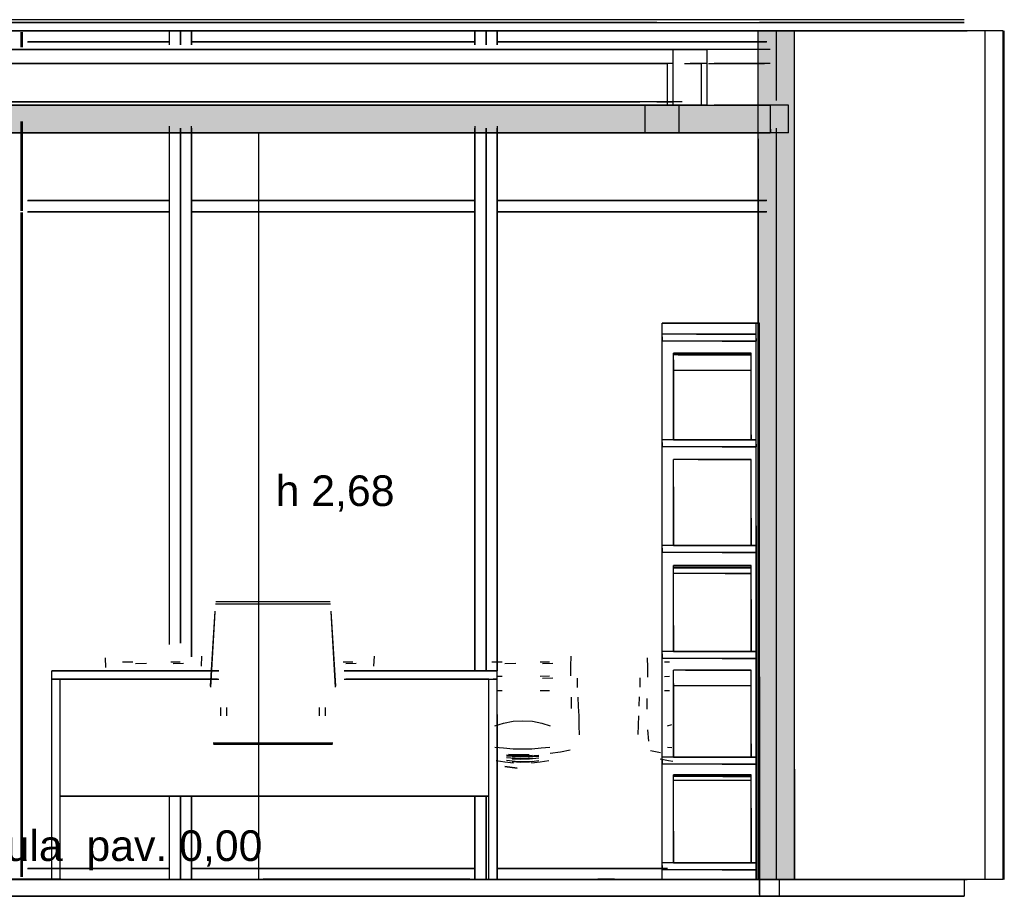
# Model space of a CAD drawing. Header units: millimetres. Extents: x -9985 to 240895, y -184894 to 39395.
# Tile 84 of 164: x 1119 to 4657, y -33295 to -30145. Entities that reach past the tile are written whole.
import ezdxf
from ezdxf.enums import TextEntityAlignment as Align

# ---------------------------------------------------------------- set-up
doc = ezdxf.new("R2010")
doc.units = ezdxf.units.MM
for name, color, linetype in [('S-QUOTE', 40, 'Continuous'), ('S-TAGLIO-ARR', 9, 'Continuous'), ('S-TAGLIO-CS', 9, 'Continuous'), ('S-TAGLIO-MURO', 7, 'Continuous'), ('S-TAGLIO-PAV', 33, 'Continuous'), ('S-TAGLIO-SOFF', 8, 'Continuous'), ('S-TESTI', 7, 'Continuous'), ('S-VISTA', 8, 'Continuous'), ('S-VISTA-ARREDI', 9, 'Continuous')]:
    doc.layers.add(name, color=color, linetype=linetype)
doc.styles.add('VISIO', font='arial.ttf')

msp = doc.modelspace()

# ---------------------------------------------------------------- hatches: boundary and pattern name
at = {"layer": 'S-TAGLIO-CS'}
msp.add_hatch(color=9, dxfattribs=at).paths.add_polyline_path([(3816, -30551), (3540, -30551), (1154, -30551), (-816, -30551), (-1050, -30551), (-1288, -30551), (-1312, -30551), (-1312, -30455), (-1312, -30451), (-1288, -30451), (-1050, -30451), (236, -30451), (494, -30451), (3540, -30451), (3816, -30451), (3816, -30539), (3816, -30551)])
at = {"layer": 'S-TAGLIO-MURO'}
msp.add_hatch(color=7, dxfattribs=at).paths.add_polyline_path([(3790, -33235), (3772, -33235), (3772, -30573), (3772, -30185), (3790, -30185), (3904, -30185), (3904, -32839), (3904, -33235), (3790, -33235)])
at = {"layer": 'S-TAGLIO-PAV'}
for points in [[(1992, -33235), (808, -33235), (792, -33235), (792, -33233), (1268, -33233), (1992, -33233), (1992, -33235)], [(3194, -33235), (1994, -33235), (1994, -33233), (2736, -33233), (3194, -33233), (3194, -33235)], [(3778, -33235), (3408, -33235), (3310, -33235), (3276, -33235), (3196, -33235), (3196, -33233), (3256, -33233), (3778, -33233), (3778, -33235)]]:
    msp.add_hatch(color=33, dxfattribs=at).paths.add_polyline_path(points)

# ---------------------------------------------------------------- linework, layer by layer
at = {"layer": 'S-QUOTE'}
msp.add_line((1978.877, -33233), (1978.877, -30552), dxfattribs=at)
at = {"layer": 'S-TAGLIO-ARR'}
for p, q in [((3770.375, -31235), (3766, -31235)), ((3766, -31964.175), (3766, -31235)), ((3770.375, -31235), (3778, -31235)), ((3778, -32505.825), (3778, -31235)), ((3551.231, -31275), (3428, -31275)), ((3428, -31284.115), (3428, -31275)), ((3428, -31284.115), (3428, -31300)), ((3642.769, -31300), (3428, -31300)), ((3551.231, -31275), (3766, -31275)), ((3642.769, -31300), (3766, -31300)), ((3766, -31290.885), (3766, -31275)), ((3766, -31290.885), (3766, -31300)), ((3484.904, -31349), (3468, -31349)), ((3468, -31367.473), (3468, -31349)), ((3468, -31367.473), (3468, -31655)), ((3484.904, -31349), (3748, -31349)), ((3748, -31636.527), (3748, -31349)), ((3551.231, -31655), (3428, -31655)), ((3428, -31664.115), (3428, -31655)), ((3731.096, -31655), (3468, -31655)), ((3551.231, -31655), (3766, -31655)), ((3731.096, -31655), (3748, -31655)), ((3748, -31636.527), (3748, -31655)), ((3766, -31670.885), (3766, -31655)), ((3428, -31664.115), (3428, -31680)), ((3642.769, -31680), (3428, -31680)), ((3642.769, -31680), (3766, -31680)), ((3766, -31670.885), (3766, -31680)), ((3557.017, -31725), (3468, -31725)), ((3468, -31823.554), (3468, -31725)), ((3557.017, -31725), (3748, -31725)), ((3748, -31936.446), (3748, -31725)), ((3468, -31823.554), (3468, -32035)), ((3748, -31936.446), (3748, -32035)), ((3766, -31964.175), (3766, -33235)), ((3551.231, -32035), (3428, -32035)), ((3428, -32044.115), (3428, -32035)), ((3428, -32044.115), (3428, -32060)), ((3658.983, -32035), (3468, -32035)), ((3551.231, -32035), (3766, -32035)), ((3658.983, -32035), (3748, -32035)), ((3766, -32050.885), (3766, -32035)), ((3766, -32050.885), (3766, -32060)), ((3642.769, -32060), (3428, -32060)), ((3642.769, -32060), (3766, -32060)), ((3654.428, -32135), (3468, -32135)), ((3468, -32321.428), (3468, -32135)), ((3654.428, -32135), (3748, -32135)), ((3748, -32228.572), (3748, -32135)), ((3748, -32228.572), (3748, -32415)), ((3468, -32321.428), (3468, -32415)), ((3551.231, -32415), (3428, -32415)), ((3428, -32424.115), (3428, -32415)), ((3428, -32424.115), (3428, -32440)), ((3642.769, -32440), (3428, -32440)), ((3561.572, -32415), (3468, -32415)), ((3551.231, -32415), (3766, -32415)), ((3561.572, -32415), (3748, -32415)), ((3642.769, -32440), (3766, -32440)), ((3766, -32430.885), (3766, -32415)), ((3766, -32430.885), (3766, -32440)), ((3511.172, -32482), (3468, -32482)), ((3468, -32530.26), (3468, -32482)), ((3511.172, -32482), (3748, -32482)), ((3748, -32746.74), (3748, -32482)), ((3778, -32505.825), (3778, -33235)), ((3468, -32530.26), (3468, -32795)), ((3748, -32746.74), (3748, -32795)), ((3551.231, -32795), (3428, -32795)), ((3428, -32804.115), (3428, -32795)), ((3428, -32804.115), (3428, -32820)), ((3642.769, -32820), (3428, -32820)), ((3704.828, -32795), (3468, -32795)), ((3551.231, -32795), (3766, -32795)), ((3642.769, -32820), (3766, -32820)), ((3704.828, -32795), (3748, -32795)), ((3766, -32810.885), (3766, -32795)), ((3766, -32810.885), (3766, -32820)), ((3645.303, -32864), (3468, -32864)), ((3468, -33060.933), (3468, -32864)), ((3645.303, -32864), (3748, -32864)), ((3748, -32978.067), (3748, -32864)), ((3748, -32978.067), (3748, -33175)), ((3468, -33060.933), (3468, -33175)), ((3551.231, -33175), (3428, -33175)), ((3428, -33184.115), (3428, -33175)), ((3570.697, -33175), (3468, -33175)), ((3551.231, -33175), (3766, -33175)), ((3570.697, -33175), (3748, -33175)), ((3766, -33190.885), (3766, -33175)), ((3428, -33184.115), (3428, -33200)), ((3642.769, -33200), (3428, -33200)), ((3642.769, -33200), (3766, -33200)), ((3766, -33190.885), (3766, -33200)), ((3773.625, -33235), (3766, -33235)), ((3773.625, -33235), (3778, -33235))]:
    msp.add_line(p, q, dxfattribs=at)
at = {"layer": 'S-TAGLIO-CS'}
for p, q in [((3540.428, -30452), (493.471, -30452)), ((3540.428, -30452), (3817, -30452)), ((3817, -30538.63), (3817, -30452)), ((1153.309, -30552), (-815.359, -30552)), ((3540.428, -30552), (1153.309, -30552)), ((3817, -30552), (3540.428, -30552)), ((3817, -30538.63), (3817, -30552))]:
    msp.add_line(p, q, dxfattribs=at)
at = {"layer": 'S-TAGLIO-MURO'}
for p, q in [((3773, -30185), (3789.894, -30185)), ((3773, -30573.491), (3773, -30185)), ((3789.894, -30185), (3903, -30185)), ((3903, -32838.65), (3903, -30185)), ((3773, -30573.491), (3773, -33235)), ((3903, -32838.65), (3903, -33235)), ((3789.894, -33235), (3773, -33235)), ((3789.894, -33235), (3903, -33235))]:
    msp.add_line(p, q, dxfattribs=at)
at = {"layer": 'S-TAGLIO-PAV'}
for p, q in [((1267.389, -33233), (791, -33233)), ((3275.851, -33235), (807.781, -33235)), ((1267.389, -33233), (1991, -33233)), ((1991, -33234.206), (1991, -33233)), ((1991, -33234.206), (1991, -33235)), ((1991, -33235), (1992.847, -33235)), ((1992.855, -33235), (1994, -33235)), ((2736.081, -33233), (1994, -33233)), ((1994, -33234.237), (1994, -33233)), ((1994, -33234.237), (1994, -33235)), ((2736.081, -33233), (3194, -33233)), ((3194, -33233.763), (3194, -33233)), ((3194, -33233.763), (3194, -33235)), ((3196.068, -33235), (3194, -33235)), ((3196.075, -33235), (3197, -33235)), ((3256.858, -33233), (3197, -33233)), ((3197, -33233.206), (3197, -33235)), ((3256.858, -33233), (3778, -33233)), ((3309.598, -33235), (3275.851, -33235)), ((3408.978, -33235), (3309.598, -33235)), ((3408.978, -33235), (3778, -33235)), ((3778, -33234.794), (3778, -33233)), ((3778, -33287.432), (3778, -33235)), ((3778, -33287.432), (3778, -33295)), ((3199.159, -33295), (-457.445, -33295)), ((3275.851, -33295), (3199.159, -33295)), ((3309.598, -33295), (3275.851, -33295)), ((3408.978, -33295), (3309.598, -33295)), ((3778, -33295), (3408.978, -33295))]:
    msp.add_line(p, q, dxfattribs=at)
at = {"layer": 'S-TAGLIO-SOFF'}
for p, q in [((3275.851, -30155), (-457.445, -30155)), ((3309.598, -30155), (3275.851, -30155)), ((3408.978, -30155), (3309.598, -30155)), ((3408.978, -30155), (3778, -30155))]:
    msp.add_line(p, q, dxfattribs=at)
at = {"layer": 'S-VISTA'}
for p, q in [((-1332, -30155), (4513, -30155)), ((4513, -30145), (523, -30145)), ((3848, -30155), (3778, -30155)), ((4513, -30155), (3848, -30155)), ((638, -30185), (1657, -30185)), ((1658, -30185), (639, -30185)), ((1125, -30243.5), (1125, -30190)), ((1125, -30243.5), (1125, -30190)), ((1125, -30243.5), (1125, -30190)), ((1125, -30243.5), (1125, -30190)), ((1129, -30243.5), (1129, -30190)), ((1129, -30243.5), (1129, -30190)), ((1129, -30243.5), (1129, -30190)), ((1129, -30243.5), (1129, -30190)), ((1657, -30185), (1697, -30185)), ((1657, -30235), (1657, -30185)), ((1657, -30225), (1657, -30185)), ((1698, -30185), (1658, -30185)), ((1658, -30235), (1658, -30185)), ((1658, -30225), (1658, -30185)), ((1697, -30235), (1697, -30185)), ((1697, -30185), (1737, -30185)), ((1697, -30235), (1697, -30185)), ((1698, -30235), (1698, -30185)), ((1738, -30185), (1698, -30185)), ((1698, -30235), (1698, -30185)), ((1737, -30235), (1737, -30185)), ((1737, -30185), (2755, -30185)), ((1737, -30225), (1737, -30185)), ((1738, -30235), (1738, -30185)), ((2756, -30185), (1738, -30185)), ((1738, -30225), (1738, -30185)), ((2755, -30185), (2795, -30185)), ((2755, -30235), (2755, -30185)), ((2755, -30225), (2755, -30185)), ((2796, -30185), (2756, -30185)), ((2756, -30235), (2756, -30185)), ((2756, -30225), (2756, -30185)), ((2795, -30235), (2795, -30185)), ((2795, -30185), (2835, -30185)), ((2795, -30235), (2795, -30185)), ((2796, -30235), (2796, -30185)), ((2836, -30185), (2796, -30185)), ((2796, -30235), (2796, -30185)), ((2835, -30235), (2835, -30185)), ((2835, -30185), (3854, -30185)), ((2835, -30225), (2835, -30185)), ((2836, -30235), (2836, -30185)), ((3855, -30185), (2836, -30185)), ((2836, -30225), (2836, -30185)), ((3773, -30185), (3838, -30185)), ((3773, -33235), (3773, -30185)), ((3838, -30185), (4523, -30185)), ((3838, -30435), (3838, -30185)), ((3854, -30185), (3894, -30185)), ((3895, -30185), (3855, -30185)), ((3895, -30185), (4523, -30185)), ((4523, -30185), (3895, -30185)), ((4588, -30185), (3903, -30185)), ((3903, -33235), (3903, -30185)), ((4653, -30185), (4588, -30185)), ((4588, -33235), (4588, -30185)), ((4653, -33235), (4653, -30185)), ((4653, -33235), (4653, -30185)), ((4657, -33235), (4657, -30185)), ((4657, -33235), (4657, -30185)), ((4657, -33235), (4657, -30185)), ((1147.5, -30225), (1657, -30225)), ((1657, -30225), (1148, -30225)), ((1148, -30225), (1657, -30225)), ((1658, -30225), (1148.5, -30225)), ((1737, -30225), (2755, -30225)), ((2756, -30225), (1737, -30225)), ((1737, -30225), (2756, -30225)), ((2756, -30225), (1738, -30225)), ((2835, -30225), (3803.05, -30225)), ((3804.05, -30225), (2836, -30225)), ((3803.1, -30225), (2836, -30225)), ((2836, -30225), (3803.1, -30225)), ((3467, -30252), (-617, -30252)), ((189, -30252), (1517, -30252)), ((3815.256, -30252), (1153.705, -30252)), ((1160.525, -30252), (3589, -30252)), ((1525, -30252), (1167.462, -30252)), ((3589, -30252), (3467, -30252)), ((3467, -30302), (3467, -30252)), ((3589, -30302), (3589, -30252)), ((3589, -30302), (3589, -30252)), ((3467, -30302), (-617, -30302)), ((3467, -30302), (-617, -30302)), ((-597, -30302), (3447, -30302)), ((3447, -30452), (3447, -30302)), ((3467, -30452), (3467, -30302)), ((3508, -30302), (3569, -30302)), ((3589, -30302), (3528, -30302)), ((3589, -30302), (3528, -30302)), ((3569, -30452), (3569, -30302)), ((3569, -30452), (3569, -30302)), ((3589, -30452), (3589, -30302)), ((3589, -30452), (3589, -30302)), ((3594.385, -30302), (3795.256, -30302)), ((3815.256, -30302), (3614.385, -30302)), ((3815.256, -30302), (3614.385, -30302)), ((3467, -30452), (-617, -30452)), ((-597, -30452), (3447, -30452)), ((3377, -30440), (-527, -30440)), ((3377, -30452), (-527, -30452)), ((-517, -30452), (3367, -30452)), ((-497, -30440), (3347, -30440)), ((-497, -30452), (3347, -30452)), ((3367, -30552), (3367, -30452)), ((3499, -30440), (3377, -30440)), ((3499, -30452), (3377, -30452)), ((3408, -30440), (3469, -30440)), ((3408, -30452), (3469, -30452)), ((3428, -30452), (3489, -30452)), ((3447, -30452), (3569, -30452)), ((3589, -30452), (3467, -30452)), ((3489, -30552), (3489, -30452)), ((3489, -30552), (3489, -30452)), ((3569, -30452), (3518.847, -30452)), ((3535.554, -30452), (3787.708, -30452)), ((3538.407, -30452), (3589, -30452)), ((3594.385, -30452), (3795.256, -30452)), ((3815.256, -30452), (3614.385, -30452)), ((3786.877, -30452), (3634.754, -30452)), ((3882, -30452), (3817, -30452)), ((3817, -30552), (3817, -30452)), ((3882, -30552), (3882, -30452)), ((1125, -30832), (1125, -30511)), ((1125, -30832), (1125, -30511)), ((1125, -30832), (1125, -30511)), ((1125, -30832), (1125, -30511)), ((1129, -30832), (1129, -30511)), ((1129, -30832), (1129, -30511)), ((1129, -30832), (1129, -30511)), ((1129, -30832), (1129, -30511)), ((1657, -32389.576), (1657, -30527.034)), ((1657, -32389.576), (1657, -30527.034)), ((1737, -32389.576), (1737, -30527.034)), ((1737, -32389.576), (1737, -30527.034)), ((2756, -32439.915), (2756, -30527.034)), ((2756, -32439.915), (2756, -30527.034)), ((2836, -32439.915), (2836, -30527.034)), ((2836, -32439.915), (2836, -30527.034)), ((-517, -30552), (3367, -30552)), ((1617, -30552), (89, -30552)), ((541, -30552), (1169, -30552)), ((1173, -30552), (1120.667, -30552)), ((3489, -30552), (1136.526, -30552)), ((1202, -30552), (1143.75, -30552)), ((3786.877, -30552), (1150.077, -30552)), ((1155.654, -30552), (3815.846, -30552)), ((1165.308, -30552), (3787.708, -30552)), ((1166.6, -30552), (1625, -30552)), ((1473, -30552), (1202, -30552)), ((1657, -32385), (1657, -30535)), ((1658, -32385), (1658, -30535)), ((1697, -32385), (1697, -30535)), ((1697, -32385), (1697, -30535)), ((1698, -32385), (1698, -30535)), ((1698, -32385), (1698, -30535)), ((1737, -32435), (1737, -30535)), ((1738, -32435), (1738, -30535)), ((2755, -32485), (2755, -30535)), ((2756, -32485), (2756, -30535)), ((2795, -32485), (2795, -30535)), ((2795, -32485), (2795, -30535)), ((2796, -32485), (2796, -30535)), ((2796, -32485), (2796, -30535)), ((2835, -32485), (2835, -30535)), ((2836, -32485), (2836, -30535)), ((3367, -30552), (3489, -30552)), ((3882, -30552), (3817, -30552)), ((3838, -33235), (3838, -30535)), ((1147.5, -30795), (1657, -30795)), ((1658, -30795), (1148.5, -30795)), ((1657, -30835), (1657, -30795)), ((1658, -30835), (1658, -30795)), ((1737, -30795), (2755, -30795)), ((1737, -30835), (1737, -30795)), ((2756, -30795), (1738, -30795)), ((1738, -30835), (1738, -30795)), ((2755, -30835), (2755, -30795)), ((2756, -30835), (2756, -30795)), ((2835, -30795), (3803.05, -30795)), ((2835, -30835), (2835, -30795)), ((3804.05, -30795), (2836, -30795)), ((2836, -30835), (2836, -30795)), ((1125, -33225), (1125, -30838)), ((1125, -33225), (1125, -30838)), ((1125, -33225), (1125, -30838)), ((1125, -33225), (1125, -30838)), ((1129, -33225), (1129, -30838)), ((1129, -33225), (1129, -30838)), ((1129, -33225), (1129, -30838)), ((1129, -33225), (1129, -30838)), ((1147.5, -30835), (1657, -30835)), ((1658, -30835), (1148.5, -30835)), ((1737, -30835), (2755, -30835)), ((2756, -30835), (1738, -30835)), ((2835, -30835), (3803.05, -30835)), ((3804.05, -30835), (2836, -30835)), ((2836, -32741.949), (2836, -32641.271)), ((2836, -32741.949), (2836, -32641.271)), ((2835, -33235), (2835, -32685)), ((2836, -33235), (2836, -32685)), ((2836, -33195), (2836, -32842.627)), ((2836, -33195), (2836, -32842.627)), ((1657, -33235), (1657, -32935)), ((1658, -33235), (1658, -32935)), ((1697, -33235), (1697, -32935)), ((1697, -33235), (1697, -32935)), ((1698, -33235), (1698, -32935)), ((1698, -33235), (1698, -32935)), ((1737, -33235), (1737, -32935)), ((1738, -33235), (1738, -32935)), ((2755, -33235), (2755, -32935)), ((2756, -33235), (2756, -32935)), ((2795, -33235), (2795, -32935)), ((2795, -33235), (2795, -32935)), ((2796, -33235), (2796, -32935)), ((2796, -33235), (2796, -32935)), ((1657, -33195), (1657, -32943.305)), ((1657, -33195), (1657, -32943.305)), ((1737, -33195), (1737, -32943.305)), ((1737, -33195), (1737, -32943.305)), ((2756, -33195), (2756, -32943.305)), ((2756, -33195), (2756, -32943.305)), ((1147.5, -33195), (1657, -33195)), ((1657, -33195), (1148, -33195)), ((1148, -33195), (1657, -33195)), ((1658, -33195), (1148.5, -33195)), ((1657, -33235), (1657, -33195)), ((1658, -33235), (1658, -33195)), ((1737, -33195), (2755, -33195)), ((1737, -33235), (1737, -33195)), ((2756, -33195), (1737, -33195)), ((1737, -33195), (2756, -33195)), ((2756, -33195), (1738, -33195)), ((1738, -33235), (1738, -33195)), ((2755, -33235), (2755, -33195)), ((2756, -33235), (2756, -33195)), ((2835, -33195), (3446.4, -33195)), ((2835, -33235), (2835, -33195)), ((3447.4, -33195), (2836, -33195)), ((2836, -33235), (2836, -33195)), ((3446.8, -33195), (2836, -33195)), ((2836, -33195), (3446.8, -33195)), ((791, -33233), (1991, -33233)), ((791, -33233), (1991, -33233)), ((791, -33233), (1991, -33233)), ((791, -33233), (1991, -33233)), ((791, -33235), (1991, -33235)), ((791, -33235), (1991, -33235)), ((791, -33235), (1991, -33235)), ((791, -33235), (1991, -33235)), ((1141, -33233), (1991, -33233)), ((1141, -33233), (1991, -33233)), ((1141, -33233), (1991, -33233)), ((1141, -33233), (1991, -33233)), ((1141, -33233), (1991, -33233)), ((1141, -33233), (1991, -33233)), ((1141, -33233), (1991, -33233)), ((1141, -33233), (1991, -33233)), ((1141, -33235), (1991, -33235)), ((1141, -33235), (1991, -33235)), ((1141, -33235), (1991, -33235)), ((1141, -33235), (1991, -33235)), ((1141, -33235), (1991, -33235)), ((1141, -33235), (1991, -33235)), ((1141, -33235), (1991, -33235)), ((1141, -33235), (1991, -33235)), ((1147.5, -33235), (1657, -33235)), ((1658, -33235), (1148.5, -33235)), ((1657, -33235), (1697, -33235)), ((1698, -33235), (1658, -33235)), ((1697, -33235), (1737, -33235)), ((1738, -33235), (1698, -33235)), ((1737, -33235), (2755, -33235)), ((2756, -33235), (1738, -33235)), ((1994, -33233), (3194, -33233)), ((1994, -33233), (3194, -33233)), ((1994, -33233), (3194, -33233)), ((1994, -33233), (3194, -33233)), ((1994, -33233), (3194, -33233)), ((1994, -33233), (3194, -33233)), ((1994, -33233), (3194, -33233)), ((1994, -33233), (3194, -33233)), ((1994, -33233), (3194, -33233)), ((1994, -33233), (3194, -33233)), ((1994, -33233), (3194, -33233)), ((1994, -33233), (3194, -33233)), ((1994, -33235), (3194, -33235)), ((1994, -33235), (3194, -33235)), ((1994, -33235), (3194, -33235)), ((1994, -33235), (3194, -33235)), ((1994, -33235), (3194, -33235)), ((1994, -33235), (3194, -33235)), ((1994, -33235), (3194, -33235)), ((1994, -33235), (3194, -33235)), ((1994, -33235), (3194, -33235)), ((1994, -33235), (3194, -33235)), ((1994, -33235), (3194, -33235)), ((1994, -33235), (3194, -33235)), ((2755, -33235), (2795, -33235)), ((2796, -33235), (2756, -33235)), ((2795, -33235), (2835, -33235)), ((2836, -33235), (2796, -33235)), ((2835, -33235), (3803.05, -33235)), ((3804.05, -33235), (2836, -33235)), ((3197, -33233), (3797, -33233)), ((3197, -33233), (3797, -33233)), ((3197, -33233), (3797, -33233)), ((3197, -33233), (3797, -33233)), ((3197, -33233), (3797, -33233)), ((3197, -33233), (3778, -33233)), ((3197, -33233), (3797, -33233)), ((3197, -33233), (3778, -33233)), ((3197, -33233), (3778, -33233)), ((3197, -33233), (3778, -33233)), ((3197, -33235), (3797, -33235)), ((3197, -33235), (3797, -33235)), ((3197, -33235), (3797, -33235)), ((3197, -33235), (3797, -33235)), ((3197, -33235), (3797, -33235)), ((3197, -33235), (3797, -33235)), ((3197, -33235), (3778, -33235)), ((3197, -33235), (3778, -33235)), ((3197, -33235), (3778, -33235)), ((3197, -33235), (3778, -33235)), ((3773, -33235), (3838, -33235)), ((3778, -33233), (3848, -33233)), ((3848, -33235), (3778, -33235)), ((3778, -33235), (3778, -33295)), ((3778, -33235), (3848, -33235)), ((3838, -33235), (4523, -33235)), ((3848, -33233), (4397, -33233)), ((4513, -33235), (3848, -33235)), ((3848, -33235), (3848, -33295)), ((3848, -33235), (4397, -33235)), ((4588, -33235), (3903, -33235)), ((4400, -33233), (4513, -33233)), ((4400, -33235), (4513, -33235)), ((4513, -33235), (4513, -33295)), ((4653, -33235), (4588, -33235)), ((4513, -33265), (4513, -33295)), ((-1332, -33295), (4513, -33295)), ((3848, -33295), (3778, -33295)), ((4513, -33295), (3848, -33295))]:
    msp.add_line(p, q, dxfattribs=at)
at = {"layer": 'S-VISTA-ARREDI'}
for p, q in [((3778, -31235), (3428, -31235)), ((3428, -31235), (3778, -31235)), ((3428, -33235), (3428, -31235)), ((3428, -33235), (3428, -31235)), ((3766, -33235), (3766, -31235)), ((3778, -33235), (3778, -31235)), ((3778, -33235), (3778, -31235)), ((3778, -33235), (3778, -31235)), ((3766, -31275), (3428, -31275)), ((3766, -31300), (3428, -31300)), ((3748, -31343), (3468, -31343)), ((3468, -31343), (3748, -31343)), ((3468, -31655), (3468, -31343)), ((3468, -31655), (3468, -31343)), ((3748, -31655), (3748, -31343)), ((3748, -31655), (3748, -31343)), ((3748, -31348), (3468, -31348)), ((3468, -31348), (3748, -31348)), ((3468, -31655), (3468, -31348)), ((3468, -31655), (3468, -31348)), ((3748, -31349), (3468, -31349)), ((3468, -31655), (3468, -31349)), ((3468, -31655), (3468, -31361)), ((3468, -31655), (3468, -31361)), ((3468, -31655), (3468, -31378)), ((3468, -31655), (3468, -31378)), ((3748, -31655), (3748, -31348)), ((3748, -31655), (3748, -31348)), ((3748, -31655), (3748, -31349)), ((3748, -31655), (3748, -31361)), ((3748, -31655), (3748, -31361)), ((3748, -31655), (3748, -31378)), ((3748, -31655), (3748, -31378)), ((3468, -31655), (3468, -31390)), ((3468, -31655), (3468, -31390)), ((3468, -31655), (3468, -31396)), ((3468, -31655), (3468, -31396)), ((3468, -31655), (3468, -31402)), ((3468, -31655), (3468, -31402)), ((3468, -31404), (3748, -31404)), ((3468, -31655), (3468, -31404)), ((3468, -31655), (3468, -31404)), ((3748, -31655), (3748, -31390)), ((3748, -31655), (3748, -31390)), ((3748, -31655), (3748, -31396)), ((3748, -31655), (3748, -31396)), ((3748, -31655), (3748, -31402)), ((3748, -31655), (3748, -31402)), ((3748, -31655), (3748, -31404)), ((3748, -31655), (3748, -31404)), ((3766, -31655), (3428, -31655)), ((3748, -31655), (3468, -31655)), ((3748, -31655), (3468, -31655)), ((3468, -31655), (3748, -31655)), ((3748, -31655), (3468, -31655)), ((3468, -31655), (3748, -31655)), ((3748, -31655), (3468, -31655)), ((3468, -31655), (3748, -31655)), ((3748, -31655), (3468, -31655)), ((3468, -31655), (3748, -31655)), ((3748, -31655), (3468, -31655)), ((3468, -31655), (3748, -31655)), ((3748, -31655), (3468, -31655)), ((3468, -31655), (3748, -31655)), ((3748, -31655), (3468, -31655)), ((3468, -31655), (3748, -31655)), ((3748, -31655), (3468, -31655)), ((3468, -31655), (3748, -31655)), ((3643, -31655), (3523, -31655)), ((3523, -31655), (3643, -31655)), ((3643, -31655), (3523, -31655)), ((3523, -31655), (3643, -31655)), ((3523, -31655), (3643, -31655)), ((3766, -31680), (3428, -31680)), ((3748, -31725), (3468, -31725)), ((3468, -32035), (3468, -31725)), ((3748, -32035), (3748, -31725)), ((3468, -32035), (3468, -31737)), ((3468, -32035), (3468, -31737)), ((3468, -32035), (3468, -31741)), ((3468, -32035), (3468, -31741)), ((3748, -32035), (3748, -31737)), ((3748, -32035), (3748, -31737)), ((3748, -32035), (3748, -31741)), ((3748, -32035), (3748, -31741)), ((3468, -32035), (3468, -31770)), ((3468, -32035), (3468, -31770)), ((3468, -32035), (3468, -31774)), ((3468, -32035), (3468, -31774)), ((3468, -32035), (3468, -31803)), ((3468, -32035), (3468, -31803)), ((3748, -32035), (3748, -31770)), ((3748, -32035), (3748, -31770)), ((3748, -32035), (3748, -31774)), ((3748, -32035), (3748, -31774)), ((3748, -32035), (3748, -31803)), ((3748, -32035), (3748, -31803)), ((3468, -32035), (3468, -31805)), ((3468, -32035), (3468, -31805)), ((3748, -32035), (3748, -31805)), ((3748, -32035), (3748, -31805)), ((3766, -32035), (3428, -32035)), ((3748, -32035), (3468, -32035)), ((3748, -32035), (3468, -32035)), ((3468, -32035), (3748, -32035)), ((3748, -32035), (3468, -32035)), ((3468, -32035), (3748, -32035)), ((3748, -32035), (3468, -32035)), ((3468, -32035), (3748, -32035)), ((3748, -32035), (3468, -32035)), ((3468, -32035), (3748, -32035)), ((3748, -32035), (3468, -32035)), ((3468, -32035), (3748, -32035)), ((3748, -32035), (3468, -32035)), ((3468, -32035), (3748, -32035)), ((3643, -32035), (3523, -32035)), ((3523, -32035), (3643, -32035)), ((3643, -32035), (3523, -32035)), ((3523, -32035), (3643, -32035)), ((3766, -32060), (3428, -32060)), ((3748, -32106), (3468, -32106)), ((3468, -32106), (3748, -32106)), ((3468, -32415), (3468, -32106)), ((3468, -32415), (3468, -32106)), ((3748, -32108), (3468, -32108)), ((3468, -32108), (3748, -32108)), ((3468, -32415), (3468, -32108)), ((3468, -32415), (3468, -32108)), ((3748, -32115), (3468, -32115)), ((3468, -32115), (3748, -32115)), ((3468, -32415), (3468, -32115)), ((3468, -32415), (3468, -32115)), ((3748, -32415), (3748, -32106)), ((3748, -32415), (3748, -32106)), ((3748, -32415), (3748, -32108)), ((3748, -32415), (3748, -32108)), ((3748, -32415), (3748, -32115)), ((3748, -32415), (3748, -32115)), ((3468, -32415), (3468, -32130)), ((3468, -32415), (3468, -32130)), ((3468, -32415), (3468, -32132)), ((3468, -32415), (3468, -32132)), ((3748, -32135), (3468, -32135)), ((3468, -32415), (3468, -32135)), ((3468, -32415), (3468, -32135)), ((3468, -32415), (3468, -32135)), ((3468, -32415), (3468, -32141)), ((3468, -32415), (3468, -32141)), ((3468, -32415), (3468, -32150)), ((3468, -32415), (3468, -32150)), ((3748, -32415), (3748, -32130)), ((3748, -32415), (3748, -32130)), ((3748, -32415), (3748, -32132)), ((3748, -32415), (3748, -32132)), ((3748, -32415), (3748, -32135)), ((3748, -32415), (3748, -32135)), ((3748, -32415), (3748, -32135)), ((3748, -32415), (3748, -32141)), ((3748, -32415), (3748, -32141)), ((3748, -32415), (3748, -32150)), ((3748, -32415), (3748, -32150)), ((3468, -32415), (3468, -32174)), ((3468, -32415), (3468, -32174)), ((3468, -32415), (3468, -32185)), ((3468, -32415), (3468, -32185)), ((3468, -32415), (3468, -32185)), ((3468, -32415), (3468, -32185)), ((3748, -32415), (3748, -32174)), ((3748, -32415), (3748, -32174)), ((3748, -32415), (3748, -32185)), ((3748, -32415), (3748, -32185)), ((3748, -32415), (3748, -32185)), ((3748, -32415), (3748, -32185)), ((1823, -32244), (2236, -32244)), ((1824, -32236), (2235, -32236)), ((1805, -32540), (1822, -32270)), ((1821, -32273), (1805, -32543)), ((2237, -32270), (2254, -32540)), ((2254, -32543), (2238, -32273)), ((1427, -32438), (1428, -32473)), ((1427, -32438), (1428, -32473)), ((1427, -32438), (1428, -32473)), ((1427, -32438), (1428, -32473)), ((1427, -32438), (1428, -32473)), ((1772, -32468), (1774, -32432)), ((1772, -32468), (1774, -32432)), ((1772, -32468), (1774, -32432)), ((1772, -32468), (1774, -32432)), ((1772, -32468), (1774, -32432)), ((2392, -32468), (2394, -32432)), ((2393, -32450), (2394, -32432)), ((2393, -32450), (2394, -32432)), ((2393, -32450), (2394, -32432)), ((2393, -32450), (2394, -32432)), ((2754, -32438), (2755, -32473)), ((2754, -32438), (2755, -32473)), ((2754, -32438), (2755, -32473)), ((2754, -32438), (2755, -32473)), ((2754, -32438), (2755, -32473)), ((3099, -32468), (3101, -32432)), ((3099, -32468), (3101, -32432)), ((3099, -32468), (3101, -32432)), ((3099, -32468), (3101, -32432)), ((3099, -32468), (3101, -32432)), ((3374, -32438), (3375, -32473)), ((3374, -32438), (3375, -32473)), ((3374, -32438), (3375, -32473)), ((3374, -32438), (3375, -32473)), ((3374, -32438), (3375, -32473)), ((3766, -32415), (3428, -32415)), ((3766, -32440), (3428, -32440)), ((3748, -32415), (3468, -32415)), ((3748, -32415), (3468, -32415)), ((3468, -32415), (3748, -32415)), ((3748, -32415), (3468, -32415)), ((3468, -32415), (3748, -32415)), ((3748, -32415), (3468, -32415)), ((3468, -32415), (3748, -32415)), ((3748, -32415), (3468, -32415)), ((3468, -32415), (3748, -32415)), ((3748, -32415), (3468, -32415)), ((3468, -32415), (3748, -32415)), ((3748, -32415), (3468, -32415)), ((3468, -32415), (3748, -32415)), ((3748, -32415), (3468, -32415)), ((3468, -32415), (3748, -32415)), ((3748, -32415), (3468, -32415)), ((3468, -32415), (3748, -32415)), ((3748, -32415), (3468, -32415)), ((3468, -32415), (3748, -32415)), ((3748, -32415), (3468, -32415)), ((3468, -32415), (3748, -32415)), ((3748, -32415), (3468, -32415)), ((3468, -32415), (3748, -32415)), ((3643, -32415), (3523, -32415)), ((3523, -32415), (3643, -32415)), ((3523, -32415), (3643, -32415)), ((1489, -32453), (1526, -32452)), ((1575, -32459), (1536, -32460)), ((1662, -32452), (1696, -32452)), ((1708, -32459), (1671, -32460)), ((2282, -32452), (2316, -32452)), ((2328, -32459), (2291, -32460)), ((2816, -32453), (2853, -32452)), ((2816, -32453), (2853, -32452)), ((2816, -32453), (2853, -32452)), ((2816, -32453), (2853, -32452)), ((2816, -32453), (2853, -32452)), ((2902, -32459), (2863, -32460)), ((2989, -32452), (3023, -32452)), ((3035, -32459), (2998, -32460)), ((3100, -32503), (3099, -32468)), ((3375, -32473), (3375, -32507)), ((3375, -32473), (3375, -32507)), ((3375, -32473), (3375, -32507)), ((3375, -32473), (3375, -32507)), ((3375, -32473), (3375, -32507)), ((3436, -32453), (3454.5, -32452.5)), ((1235, -32485), (1835, -32485)), ((1835, -32485), (1235, -32485)), ((1235, -32515), (1235, -32485)), ((1235, -32515), (1235, -32485)), ((2285, -32485), (2835, -32485)), ((2835, -32485), (2285, -32485)), ((2834.5, -32504.5), (2853, -32504)), ((2835, -32515), (2835, -32485)), ((2835, -32515), (2835, -32485)), ((2989, -32504), (3023, -32503)), ((2989, -32504), (3023, -32503)), ((2989, -32504), (3023, -32503)), ((2989, -32504), (3023, -32503)), ((2989, -32504), (3023, -32503)), ((3035, -32511), (2998, -32512)), ((3035, -32511), (2998, -32512)), ((3035, -32511), (2998, -32512)), ((3035, -32511), (2998, -32512)), ((3035, -32511), (2998, -32512)), ((3124, -32545), (3123, -32511)), ((3124, -32545), (3123, -32511)), ((3124, -32545), (3123, -32511)), ((3124, -32545), (3123, -32511)), ((3124, -32545), (3123, -32511)), ((3348, -32510), (3347, -32544)), ((3348, -32510), (3347, -32544)), ((3348, -32510), (3347, -32544)), ((3348, -32510), (3347, -32544)), ((3348, -32510), (3347, -32544)), ((3436, -32505), (3454.5, -32504.5)), ((3748, -32482), (3468, -32482)), ((3468, -32795), (3468, -32482)), ((3748, -32795), (3748, -32482)), ((1235, -32515), (1835, -32515)), ((1235, -32515), (1265, -32515)), ((1265, -32515), (1235, -32515)), ((1235, -33235), (1235, -32515)), ((1235, -33235), (1235, -32515)), ((1265, -33235), (1265, -32515)), ((1265, -33235), (1265, -32515)), ((1265, -32515), (1829.667, -32515)), ((1829.667, -32515), (1265, -32515)), ((1265, -32935), (1265, -32515)), ((1265, -32935), (1265, -32515)), ((2285, -32515), (2835, -32515)), ((2291.667, -32515), (2805, -32515)), ((2805, -32515), (2291.667, -32515)), ((2805, -32515), (2835, -32515)), ((2805, -33235), (2805, -32515)), ((2805, -32935), (2805, -32515)), ((2805, -32935), (2805, -32515)), ((2835, -32515), (2820, -32515)), ((2835, -33235), (2835, -32515)), ((2835, -33235), (2835, -32515)), ((3468, -32795), (3468, -32513)), ((3468, -32795), (3468, -32513)), ((3468, -32795), (3468, -32521)), ((3468, -32795), (3468, -32521)), ((3468, -32795), (3468, -32521)), ((3468, -32795), (3468, -32521)), ((3468, -32795), (3468, -32529)), ((3468, -32795), (3468, -32529)), ((3468, -32538), (3748, -32538)), ((3468, -32795), (3468, -32538)), ((3468, -32795), (3468, -32538)), ((3468, -32795), (3468, -32544)), ((3468, -32795), (3468, -32544)), ((3748, -32795), (3748, -32513)), ((3748, -32795), (3748, -32513)), ((3748, -32795), (3748, -32521)), ((3748, -32795), (3748, -32521)), ((3748, -32795), (3748, -32521)), ((3748, -32795), (3748, -32521)), ((3748, -32795), (3748, -32529)), ((3748, -32795), (3748, -32529)), ((3748, -32795), (3748, -32538)), ((3748, -32795), (3748, -32538)), ((3748, -32795), (3748, -32544)), ((3748, -32795), (3748, -32544)), ((2834.5, -32555.5), (2853, -32555)), ((2989, -32555), (3023, -32555)), ((2989, -32555), (3023, -32555)), ((2989, -32555), (3023, -32555)), ((2989, -32555), (3023, -32555)), ((2989, -32555), (3023, -32555)), ((3101, -32579), (3101, -32620)), ((3127, -32613), (3126, -32579)), ((3127, -32613), (3126, -32579)), ((3127, -32613), (3126, -32579)), ((3127, -32613), (3126, -32579)), ((3127, -32613), (3126, -32579)), ((3345, -32578), (3344, -32612)), ((3345, -32578), (3344, -32612)), ((3345, -32578), (3344, -32612)), ((3345, -32578), (3344, -32612)), ((3345, -32578), (3344, -32612)), ((3436, -32556), (3454.5, -32555.5)), ((3468, -32795), (3468, -32550)), ((3468, -32795), (3468, -32550)), ((3748, -32795), (3748, -32550)), ((3748, -32795), (3748, -32550)), ((1841, -32616), (1841, -32647)), ((1841, -32616), (1841, -32647)), ((1864, -32647), (1864, -32616)), ((1864, -32647), (1864, -32616)), ((2195, -32616), (2195, -32647)), ((2195, -32616), (2195, -32647)), ((2218, -32647), (2218, -32616)), ((2218, -32647), (2218, -32616)), ((3129, -32647), (3127, -32613)), ((3129, -32647), (3127, -32613)), ((3129, -32647), (3127, -32613)), ((3129, -32647), (3127, -32613)), ((3129, -32647), (3127, -32613)), ((3374, -32623), (3374, -32584)), ((3374, -32623), (3374, -32584)), ((3374, -32623), (3374, -32584)), ((3374, -32623), (3374, -32584)), ((3374, -32623), (3374, -32584)), ((3130, -32681), (3129, -32647)), ((3130, -32681), (3129, -32647)), ((3130, -32681), (3129, -32647)), ((3130, -32681), (3129, -32647)), ((3130, -32681), (3129, -32647)), ((3343, -32646), (3342, -32680)), ((3343, -32646), (3342, -32680)), ((3343, -32646), (3342, -32680)), ((3343, -32646), (3342, -32680)), ((3343, -32646), (3342, -32680)), ((2827, -32683), (2858, -32673)), ((2827, -32683), (2858, -32673)), ((2827, -32683), (2858, -32673)), ((2827, -32683), (2858, -32673)), ((2827, -32683), (2858, -32673)), ((2858, -32673), (2892, -32666)), ((2858, -32673), (2892, -32666)), ((2858, -32673), (2892, -32666)), ((2858, -32673), (2892, -32666)), ((2858, -32673), (2892, -32666)), ((2892, -32666), (2926, -32664)), ((2892, -32666), (2926, -32664)), ((2892, -32666), (2926, -32664)), ((2892, -32666), (2926, -32664)), ((2892, -32666), (2926, -32664)), ((2926, -32664), (2962, -32666)), ((2926, -32664), (2962, -32666)), ((2926, -32664), (2962, -32666)), ((2926, -32664), (2962, -32666)), ((2926, -32664), (2962, -32666)), ((2962, -32666), (2995, -32673)), ((2962, -32666), (2995, -32673)), ((2962, -32666), (2995, -32673)), ((2962, -32666), (2995, -32673)), ((2962, -32666), (2995, -32673)), ((2995, -32673), (3025, -32683)), ((2995, -32673), (3025, -32683)), ((2995, -32673), (3025, -32683)), ((2995, -32673), (3025, -32683)), ((2995, -32673), (3025, -32683)), ((3131, -32715), (3130, -32681)), ((3131, -32715), (3130, -32681)), ((3131, -32715), (3130, -32681)), ((3131, -32715), (3130, -32681)), ((3131, -32715), (3130, -32681)), ((3342, -32680), (3340, -32714)), ((3342, -32680), (3340, -32714)), ((3342, -32680), (3340, -32714)), ((3342, -32680), (3340, -32714)), ((3342, -32680), (3340, -32714)), ((3447, -32683), (3462.5, -32678)), ((3375, -32697), (3379, -32737)), ((3375, -32697), (3379, -32737)), ((3375, -32697), (3379, -32737)), ((3375, -32697), (3379, -32737)), ((3375, -32697), (3379, -32737)), ((1814, -32743), (2245, -32743)), ((1816, -32748), (2243, -32748)), ((2858, -32763), (2827, -32760)), ((2858, -32763), (2827, -32760)), ((2858, -32763), (2827, -32760)), ((2858, -32763), (2827, -32760)), ((2858, -32763), (2827, -32760)), ((2892, -32766), (2858, -32763)), ((2892, -32766), (2858, -32763)), ((2892, -32766), (2858, -32763)), ((2892, -32766), (2858, -32763)), ((2892, -32766), (2858, -32763)), ((2900, -32789), (2869, -32788)), ((2900, -32793), (2869, -32791)), ((2913, -32787), (2876, -32786)), ((2889, -32789), (2920, -32790)), ((2889, -32793), (2920, -32794)), ((2926, -32766), (2892, -32766)), ((2926, -32766), (2892, -32766)), ((2926, -32766), (2892, -32766)), ((2926, -32766), (2892, -32766)), ((2926, -32766), (2892, -32766)), ((2930, -32790), (2900, -32789)), ((2931, -32793), (2900, -32793)), ((2950, -32787), (2913, -32787)), ((2920, -32790), (2951, -32790)), ((2920, -32790), (2951, -32790)), ((2920, -32790), (2951, -32790)), ((2920, -32790), (2951, -32790)), ((2920, -32790), (2951, -32790)), ((2920, -32794), (2951, -32793)), ((2920, -32794), (2951, -32793)), ((2920, -32794), (2951, -32793)), ((2920, -32794), (2951, -32793)), ((2920, -32794), (2951, -32793)), ((2960, -32766), (2926, -32766)), ((2960, -32766), (2926, -32766)), ((2960, -32766), (2926, -32766)), ((2960, -32766), (2926, -32766)), ((2960, -32766), (2926, -32766)), ((2961, -32789), (2930, -32790)), ((2961, -32789), (2930, -32790)), ((2961, -32789), (2930, -32790)), ((2961, -32789), (2930, -32790)), ((2961, -32789), (2930, -32790)), ((2962, -32792), (2931, -32793)), ((2962, -32792), (2931, -32793)), ((2962, -32792), (2931, -32793)), ((2962, -32792), (2931, -32793)), ((2962, -32792), (2931, -32793)), ((2950, -32787), (2931.5, -32787)), ((2950, -32787), (2931.5, -32787)), ((2950, -32787), (2931.5, -32787)), ((2950, -32787), (2931.5, -32787)), ((2951, -32790), (2985, -32788)), ((2951, -32790), (2985, -32788)), ((2951, -32790), (2985, -32788)), ((2951, -32790), (2985, -32788)), ((2951, -32790), (2985, -32788)), ((2951, -32793), (2985, -32791)), ((2951, -32793), (2985, -32791)), ((2951, -32793), (2985, -32791)), ((2951, -32793), (2985, -32791)), ((2951, -32793), (2985, -32791)), ((2993, -32763), (2960, -32766)), ((2993, -32763), (2960, -32766)), ((2993, -32763), (2960, -32766)), ((2993, -32763), (2960, -32766)), ((2993, -32763), (2960, -32766)), ((3024, -32760), (2993, -32763)), ((3024, -32760), (2993, -32763)), ((3024, -32760), (2993, -32763)), ((3024, -32760), (2993, -32763)), ((3024, -32760), (2993, -32763)), ((3062, -32777), (3025, -32782)), ((3062, -32777), (3025, -32782)), ((3062, -32777), (3025, -32782)), ((3062, -32777), (3025, -32782)), ((3062, -32777), (3025, -32782)), ((3097, -32770), (3062, -32777)), ((3097, -32770), (3062, -32777)), ((3097, -32770), (3062, -32777)), ((3097, -32770), (3062, -32777)), ((3097, -32770), (3062, -32777)), ((3422, -32779), (3386, -32772)), ((3422, -32779), (3386, -32772)), ((3422, -32779), (3386, -32772)), ((3422, -32779), (3386, -32772)), ((3422, -32779), (3386, -32772)), ((3462.5, -32761.5), (3447, -32760)), ((2831, -32807), (2862, -32812)), ((2862, -32812), (2894, -32815)), ((2862, -32812), (2894, -32815)), ((2862, -32812), (2894, -32815)), ((2862, -32812), (2894, -32815)), ((2862, -32812), (2894, -32815)), ((2862, -32829), (2907, -32834)), ((2907, -32834), (2862, -32829)), ((2862, -32829), (2907, -32834)), ((2907, -32834), (2862, -32829)), ((2862, -32829), (2907, -32834)), ((2907, -32834), (2862, -32829)), ((2862, -32829), (2907, -32834)), ((2907, -32834), (2862, -32829)), ((2862, -32829), (2907, -32834)), ((2907, -32834), (2862, -32829)), ((2900, -32800), (2869, -32797)), ((2900, -32811), (2869, -32807)), ((2889, -32801), (2920, -32802)), ((2889, -32811), (2920, -32813)), ((2889, -32811), (2920, -32813)), ((2889, -32811), (2920, -32813)), ((2889, -32811), (2920, -32813)), ((2889, -32811), (2920, -32813)), ((2931, -32801), (2900, -32800)), ((2931, -32812), (2900, -32811)), ((2931, -32812), (2900, -32811)), ((2931, -32812), (2900, -32811)), ((2931, -32812), (2900, -32811)), ((2931, -32812), (2900, -32811)), ((2920, -32802), (2951, -32801)), ((2920, -32802), (2951, -32801)), ((2920, -32802), (2951, -32801)), ((2920, -32802), (2951, -32801)), ((2920, -32802), (2951, -32801)), ((2920, -32813), (2951, -32812)), ((2920, -32813), (2951, -32812)), ((2920, -32813), (2951, -32812)), ((2920, -32813), (2951, -32812)), ((2920, -32813), (2951, -32812)), ((2962, -32799), (2931, -32801)), ((2962, -32799), (2931, -32801)), ((2962, -32799), (2931, -32801)), ((2962, -32799), (2931, -32801)), ((2962, -32799), (2931, -32801)), ((2962, -32810), (2931, -32812)), ((2962, -32810), (2931, -32812)), ((2962, -32810), (2931, -32812)), ((2962, -32810), (2931, -32812)), ((2962, -32810), (2931, -32812)), ((2951, -32801), (2985, -32798)), ((2951, -32801), (2985, -32798)), ((2951, -32801), (2985, -32798)), ((2951, -32801), (2985, -32798)), ((2951, -32801), (2985, -32798)), ((2951, -32812), (2985, -32807)), ((2951, -32812), (2985, -32807)), ((2951, -32812), (2985, -32807)), ((2951, -32812), (2985, -32807)), ((2951, -32812), (2985, -32807)), ((2958, -32815), (2989, -32812)), ((2958, -32815), (2989, -32812)), ((2958, -32815), (2989, -32812)), ((2958, -32815), (2989, -32812)), ((2958, -32815), (2989, -32812)), ((2989, -32812), (3020, -32807)), ((2989, -32812), (3020, -32807)), ((2989, -32812), (3020, -32807)), ((2989, -32812), (3020, -32807)), ((2989, -32812), (3020, -32807)), ((3421, -32801), (3451, -32807)), ((3421, -32801), (3451, -32807)), ((3421, -32801), (3451, -32807)), ((3421, -32801), (3451, -32807)), ((3421, -32801), (3451, -32807)), ((3766, -32795), (3428, -32795)), ((3766, -32820), (3428, -32820)), ((3451, -32807), (3466.5, -32809.5)), ((3451, -32807), (3466.5, -32809.5)), ((3451, -32807), (3466.5, -32809.5)), ((3451, -32807), (3466.5, -32809.5)), ((3451, -32807), (3466.5, -32809.5)), ((3748, -32795), (3468, -32795)), ((3748, -32795), (3468, -32795)), ((3468, -32795), (3748, -32795)), ((3748, -32795), (3468, -32795)), ((3468, -32795), (3748, -32795)), ((3748, -32795), (3468, -32795)), ((3468, -32795), (3748, -32795)), ((3748, -32795), (3468, -32795)), ((3468, -32795), (3748, -32795)), ((3748, -32795), (3468, -32795)), ((3468, -32795), (3748, -32795)), ((3748, -32795), (3468, -32795)), ((3468, -32795), (3748, -32795)), ((3748, -32795), (3468, -32795)), ((3468, -32795), (3748, -32795)), ((3643, -32795), (3523, -32795)), ((3523, -32795), (3643, -32795)), ((3643, -32795), (3523, -32795)), ((3523, -32795), (3643, -32795)), ((3748, -32858), (3468, -32858)), ((3468, -32858), (3748, -32858)), ((3468, -33175), (3468, -32858)), ((3468, -33175), (3468, -32858)), ((3748, -32860), (3468, -32860)), ((3468, -32860), (3748, -32860)), ((3468, -33175), (3468, -32860)), ((3468, -33175), (3468, -32860)), ((3748, -32864), (3468, -32864)), ((3468, -33175), (3468, -32864)), ((3748, -33175), (3748, -32858)), ((3748, -33175), (3748, -32858)), ((3748, -33175), (3748, -32860)), ((3748, -33175), (3748, -32860)), ((3748, -33175), (3748, -32864)), ((3468, -33175), (3468, -32869)), ((3468, -33175), (3468, -32869)), ((3468, -33175), (3468, -32869)), ((3468, -33175), (3468, -32869)), ((3468, -33175), (3468, -32876)), ((3468, -33175), (3468, -32876)), ((3468, -32878), (3748, -32878)), ((3468, -33175), (3468, -32878)), ((3468, -33175), (3468, -32878)), ((3468, -33175), (3468, -32881)), ((3468, -33175), (3468, -32881)), ((3468, -33175), (3468, -32891)), ((3468, -33175), (3468, -32891)), ((3468, -33175), (3468, -32892)), ((3468, -33175), (3468, -32892)), ((3748, -33175), (3748, -32869)), ((3748, -33175), (3748, -32869)), ((3748, -33175), (3748, -32869)), ((3748, -33175), (3748, -32869)), ((3748, -33175), (3748, -32876)), ((3748, -33175), (3748, -32876)), ((3748, -33175), (3748, -32878)), ((3748, -33175), (3748, -32878)), ((3748, -33175), (3748, -32881)), ((3748, -33175), (3748, -32881)), ((3748, -33175), (3748, -32891)), ((3748, -33175), (3748, -32891)), ((3748, -33175), (3748, -32892)), ((3748, -33175), (3748, -32892)), ((1265, -32935), (2805, -32935)), ((2805, -32935), (1265, -32935)), ((2805, -33235), (2805, -32926.429)), ((3468, -33175), (3468, -32902)), ((3468, -33175), (3468, -32902)), ((3468, -33175), (3468, -32911)), ((3468, -33175), (3468, -32911)), ((3468, -33175), (3468, -32924)), ((3468, -33175), (3468, -32924)), ((3468, -33175), (3468, -32928)), ((3468, -33175), (3468, -32928)), ((3468, -33175), (3468, -32933)), ((3468, -33175), (3468, -32933)), ((3748, -33175), (3748, -32902)), ((3748, -33175), (3748, -32902)), ((3748, -33175), (3748, -32911)), ((3748, -33175), (3748, -32911)), ((3748, -33175), (3748, -32924)), ((3748, -33175), (3748, -32924)), ((3748, -33175), (3748, -32928)), ((3748, -33175), (3748, -32928)), ((3748, -33175), (3748, -32933)), ((3748, -33175), (3748, -32933)), ((3468, -33175), (3468, -32936)), ((3468, -33175), (3468, -32936)), ((3748, -33175), (3748, -32936)), ((3748, -33175), (3748, -32936)), ((3766, -33175), (3428, -33175)), ((3748, -33175), (3468, -33175)), ((3748, -33175), (3468, -33175)), ((3468, -33175), (3748, -33175)), ((3748, -33175), (3468, -33175)), ((3468, -33175), (3748, -33175)), ((3748, -33175), (3468, -33175)), ((3468, -33175), (3748, -33175)), ((3748, -33175), (3468, -33175)), ((3468, -33175), (3748, -33175)), ((3748, -33175), (3468, -33175)), ((3468, -33175), (3748, -33175)), ((3748, -33175), (3468, -33175)), ((3468, -33175), (3748, -33175)), ((3748, -33175), (3468, -33175)), ((3468, -33175), (3748, -33175)), ((3748, -33175), (3468, -33175)), ((3468, -33175), (3748, -33175)), ((3748, -33175), (3468, -33175)), ((3468, -33175), (3748, -33175)), ((3748, -33175), (3468, -33175)), ((3468, -33175), (3748, -33175)), ((3748, -33175), (3468, -33175)), ((3468, -33175), (3748, -33175)), ((3748, -33175), (3468, -33175)), ((3468, -33175), (3748, -33175)), ((3748, -33175), (3468, -33175)), ((3468, -33175), (3748, -33175)), ((3748, -33175), (3468, -33175)), ((3468, -33175), (3748, -33175)), ((3748, -33175), (3468, -33175)), ((3468, -33175), (3748, -33175)), ((3766, -33200), (3428, -33200)), ((1235, -33235), (1265, -33235)), ((1265, -33235), (1235, -33235)), ((2805, -33235), (2835, -33235)), ((2835, -33235), (2805, -33235)), ((3778, -33235), (3428, -33235)), ((3428, -33235), (3778, -33235))]:
    msp.add_line(p, q, dxfattribs=at)

# ---------------------------------------------------------------- texts
at = {"layer": 'S-QUOTE', "style": 'VISIO'}
msp.add_text('h 2,68', height=110, dxfattribs=at).set_placement((2038.877, -31892.5))
at = {"layer": 'S-TESTI', "style": 'VISIO'}
msp.add_text('Aula  pav. 0,00', height=110, dxfattribs=at).set_placement((1478.877, -33113), align=Align.MIDDLE_CENTER)

doc.saveas('drawing.dxf')
